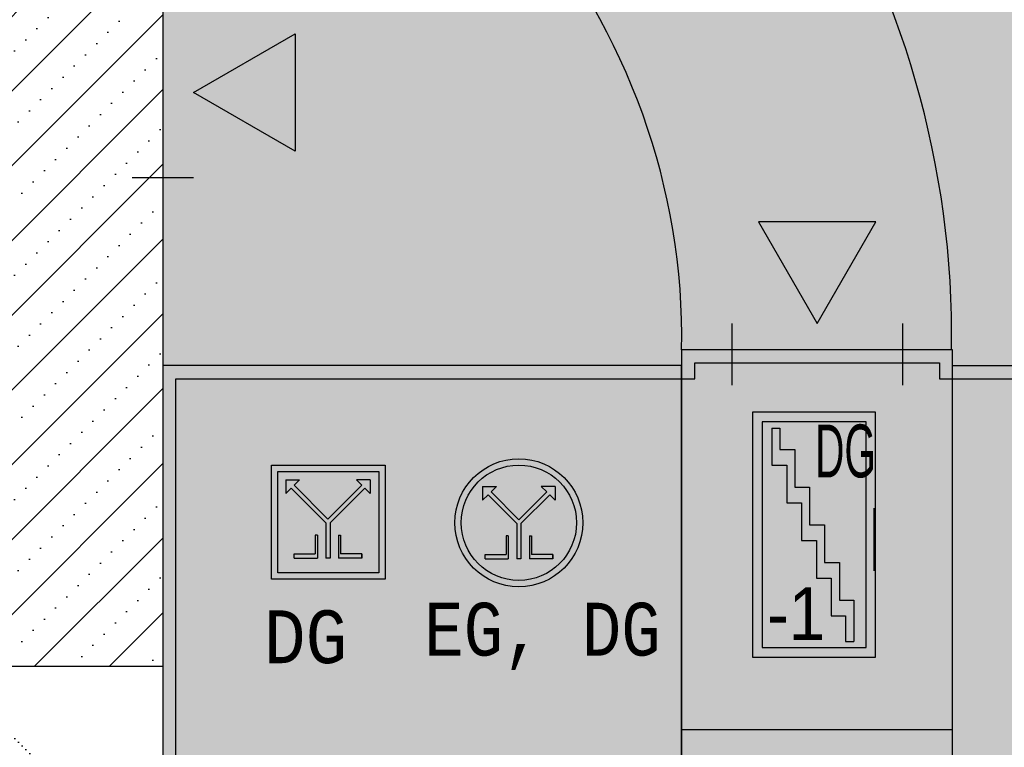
# Model space of a CAD drawing. Header units: metres. Extents: x -52 to 37, y -42 to 74.
# Tile 9 of 12: x -13 to 6, y 6 to 19. Entities that reach past the tile are written whole.
import ezdxf

# ---------------------------------------------------------------- set-up
doc = ezdxf.new("R2010")
doc.units = ezdxf.units.M
doc.linetypes.add('AUSGEZOGEN', pattern=[0])
doc.linetypes.add('LINIE_9', pattern=[0.0003, 0, -0.0003])
doc.layers.add('XR$1$STANDARD', color=7, linetype='Continuous', lineweight=25)
doc.styles.add('ARIAL', font='ARIAL.TTF')
doc.styles.add('LUCIDACONSOLE', font='LUCON.TTF')

msp = doc.modelspace()

# ---------------------------------------------------------------- hatches: boundary and pattern name
at = {"layer": 'XR$1$STANDARD', "linetype": 'LINIE_9', "lineweight": 25}
h = msp.add_hatch(color=254, dxfattribs=at)
h.paths.add_polyline_path([(-38.89, 30.329), (-38.89, 13.882), (-38.882, 14.21), (-38.867, 14.548), (-38.846, 14.887), (-38.818, 15.225), (-38.783, 15.563), (-38.742, 15.9), (-38.694, 16.236), (-38.639, 16.571), (-38.578, 16.906), (-38.51, 17.239), (-38.436, 17.572), (-38.355, 17.903), (-38.268, 18.233), (-38.174, 18.561), (-38.074, 18.888), (-37.968, 19.213), (-37.855, 19.537), (-37.736, 19.858), (-37.61, 20.178), (-37.478, 20.496), (-37.34, 20.812), (-37.196, 21.125), (-37.046, 21.436), (-36.889, 21.745), (-36.726, 22.051), (-36.558, 22.355), (-36.383, 22.656), (-36.203, 22.954), (-36.017, 23.25), (-35.825, 23.542), (-35.627, 23.831), (-35.424, 24.117), (-35.215, 24.4), (-35, 24.68), (-34.78, 24.957), (-34.555, 25.229), (-34.324, 25.499), (-34.088, 25.764), (-33.847, 26.026), (-33.601, 26.284), (-33.349, 26.539), (-33.093, 26.789), (-32.832, 27.035), (-32.566, 27.277), (-32.295, 27.515), (-32.019, 27.749), (-31.739, 27.978), (-31.455, 28.203), (-31.166, 28.424), (-30.873, 28.64), (-30.576, 28.851), (-30.274, 29.058), (-29.968, 29.26), (-29.659, 29.457), (-29.346, 29.65), (-29.029, 29.837), (-28.708, 30.02), (-28.384, 30.197), (-28.056, 30.37), (-27.725, 30.537), (-27.39, 30.699), (-27.053, 30.856), (-26.712, 31.008), (-26.369, 31.154), (-26.023, 31.295), (-25.674, 31.43), (-25.322, 31.56), (-24.968, 31.685), (-24.611, 31.804), (-24.252, 31.918), (-23.891, 32.026), (-23.528, 32.128), (-23.163, 32.225), (-22.796, 32.316), (-22.427, 32.401), (-22.056, 32.48), (-21.684, 32.554), (-21.311, 32.622), (-20.936, 32.684), (-20.56, 32.74), (-20.183, 32.791), (-19.805, 32.835), (-19.427, 32.874), (-19.047, 32.907), (-18.667, 32.934), (-18.287, 32.955), (-17.906, 32.97), (-17.524, 32.979), (-17.143, 32.982), (-16.762, 32.98), (-16.38, 32.971), (-15.999, 32.957), (-15.619, 32.936), (-15.238, 32.91), (-14.858, 32.878), (-14.479, 32.84), (-14.101, 32.796), (-13.724, 32.746), (-13.347, 32.69), (-12.972, 32.629), (-12.598, 32.561), (-12.225, 32.488), (-11.854, 32.41), (-11.484, 32.325), (-11.116, 32.235), (-10.75, 32.138), (-10.386, 32.037), (-10.024, 31.929), (-9.664, 31.817), (-9.306, 31.698), (-8.95, 31.574), (-8.597, 31.444), (-8.247, 31.31), (-7.899, 31.169), (-7.554, 31.023), (-7.212, 30.872), (-6.873, 30.716), (-6.537, 30.554), (-6.205, 30.388), (-5.875, 30.216), (-5.549, 30.039), (-5.227, 29.857), (-4.908, 29.67), (-4.592, 29.478), (-4.281, 29.281), (-3.974, 29.08), (-3.67, 28.874), (-3.371, 28.663), (-3.075, 28.447), (-2.784, 28.227), (-2.497, 28.003), (-2.215, 27.774), (-1.938, 27.54), (-1.664, 27.303), (-1.396, 27.061), (-1.132, 26.815), (-0.873, 26.565), (-0.62, 26.312), (-0.371, 26.054), (-0.127, 25.792), (0.112, 25.527), (0.345, 25.258), (0.573, 24.986), (0.796, 24.71), (1.013, 24.431), (1.225, 24.148), (1.431, 23.862), (1.632, 23.573), (1.827, 23.281), (2.016, 22.986), (2.199, 22.688), (2.377, 22.387), (2.548, 22.084), (2.714, 21.778), (2.873, 21.469), (3.027, 21.158), (3.174, 20.845), (3.315, 20.53), (3.45, 20.212), (3.579, 19.893), (3.701, 19.571), (3.818, 19.248), (3.927, 18.923), (4.031, 18.596), (4.128, 18.268), (4.218, 17.938), (4.302, 17.607), (4.38, 17.275), (4.451, 16.941), (4.515, 16.607), (4.573, 16.272), (4.624, 15.935), (4.669, 15.599), (4.707, 15.261), (4.738, 14.923), (4.763, 14.585), (4.781, 14.246), (4.792, 13.907), (4.797, 13.568), (4.795, 13.229), (4.816, 13.229), (4.816, 12.929), (29.405, 12.929), (29.405, 6.2), (32.502, 6.2), (25.566, 46.259)])
h.paths.add_polyline_path([(20.729, 13.276), (15.377, 13.276), (15.377, 16.324), (20.729, 16.324)], flags=16)
at = {"layer": 'XR$1$STANDARD', "linetype": 'AUSGEZOGEN', "lineweight": 25, "true_color": 0xa0a0a0}
msp.add_hatch(color=253, dxfattribs=at).paths.add_polyline_path([(-0.314, 13.229), (4.795, 13.229), (4.797, 13.568), (4.792, 13.907), (4.781, 14.246), (4.763, 14.585), (4.738, 14.923), (4.707, 15.261), (4.669, 15.599), (4.624, 15.935), (4.573, 16.272), (4.515, 16.607), (4.451, 16.941), (4.38, 17.275), (4.302, 17.607), (4.218, 17.938), (4.128, 18.268), (4.031, 18.596), (3.927, 18.923), (3.818, 19.248), (3.701, 19.571), (3.579, 19.893), (3.45, 20.212), (3.315, 20.53), (3.174, 20.845), (3.027, 21.158), (2.873, 21.469), (2.714, 21.778), (2.548, 22.084), (2.377, 22.387), (2.199, 22.688), (2.016, 22.986), (1.827, 23.281), (1.632, 23.573), (1.431, 23.862), (1.225, 24.148), (1.013, 24.431), (0.796, 24.71), (0.573, 24.986), (0.345, 25.258), (0.112, 25.527), (-0.127, 25.792), (-0.371, 26.054), (-0.62, 26.312), (-0.873, 26.565), (-1.132, 26.815), (-1.396, 27.061), (-1.664, 27.303), (-1.938, 27.54), (-2.215, 27.774), (-2.497, 28.003), (-2.784, 28.227), (-3.075, 28.447), (-3.371, 28.663), (-3.67, 28.874), (-3.974, 29.08), (-4.281, 29.281), (-4.592, 29.478), (-4.908, 29.67), (-5.227, 29.857), (-5.549, 30.039), (-5.875, 30.216), (-6.205, 30.388), (-6.537, 30.554), (-6.873, 30.716), (-7.212, 30.872), (-7.554, 31.023), (-7.899, 31.169), (-8.247, 31.31), (-8.597, 31.444), (-8.95, 31.574), (-9.306, 31.698), (-9.664, 31.817), (-10.024, 31.929), (-10.386, 32.037), (-10.75, 32.138), (-11.116, 32.235), (-11.484, 32.325), (-11.854, 32.41), (-12.225, 32.488), (-12.598, 32.561), (-12.972, 32.629), (-13.347, 32.69), (-13.724, 32.746), (-14.101, 32.796), (-14.479, 32.84), (-14.858, 32.878), (-15.238, 32.91), (-15.619, 32.936), (-15.999, 32.957), (-16.38, 32.971), (-16.762, 32.98), (-17.143, 32.982), (-17.524, 32.979), (-17.906, 32.97), (-18.287, 32.955), (-18.667, 32.934), (-19.047, 32.907), (-19.427, 32.874), (-19.805, 32.835), (-20.183, 32.791), (-20.56, 32.74), (-20.936, 32.684), (-21.311, 32.622), (-21.684, 32.554), (-22.056, 32.48), (-22.427, 32.401), (-22.796, 32.316), (-23.163, 32.225), (-23.528, 32.128), (-23.891, 32.026), (-24.252, 31.918), (-24.611, 31.804), (-24.968, 31.685), (-25.322, 31.56), (-25.674, 31.43), (-26.023, 31.295), (-26.369, 31.154), (-26.712, 31.008), (-27.053, 30.856), (-27.39, 30.699), (-27.725, 30.537), (-28.056, 30.37), (-28.384, 30.197), (-28.708, 30.02), (-29.029, 29.837), (-29.346, 29.65), (-29.659, 29.457), (-29.968, 29.26), (-30.274, 29.058), (-30.576, 28.851), (-30.873, 28.64), (-31.166, 28.424), (-31.455, 28.203), (-31.739, 27.978), (-32.019, 27.749), (-32.295, 27.515), (-32.566, 27.277), (-32.832, 27.035), (-33.093, 26.789), (-33.349, 26.539), (-33.601, 26.284), (-33.847, 26.026), (-34.088, 25.764), (-34.324, 25.499), (-34.555, 25.229), (-34.78, 24.957), (-35, 24.68), (-35.215, 24.4), (-35.424, 24.117), (-35.627, 23.831), (-35.825, 23.542), (-36.017, 23.25), (-36.203, 22.954), (-36.383, 22.656), (-36.558, 22.355), (-36.726, 22.051), (-36.889, 21.745), (-37.046, 21.436), (-37.196, 21.125), (-37.34, 20.812), (-37.478, 20.496), (-37.61, 20.178), (-37.736, 19.858), (-37.855, 19.537), (-37.968, 19.213), (-38.074, 18.888), (-38.174, 18.561), (-38.268, 18.233), (-38.355, 17.903), (-38.436, 17.572), (-38.51, 17.239), (-38.578, 16.906), (-38.639, 16.571), (-38.694, 16.236), (-38.742, 15.9), (-38.783, 15.563), (-38.818, 15.225), (-38.846, 14.887), (-38.867, 14.548), (-38.882, 14.21), (-38.89, 13.882), (-38.89, 7.235), (-32.341, 7.235), (-32.341, 22.235), (-30.209, 22.235), (-30.031, 22.431), (-29.849, 22.623), (-29.663, 22.812), (-29.473, 22.999), (-29.28, 23.183), (-29.083, 23.364), (-28.882, 23.542), (-28.678, 23.717), (-28.469, 23.889), (-28.258, 24.058), (-28.043, 24.223), (-27.825, 24.386), (-27.603, 24.545), (-27.378, 24.701), (-27.15, 24.853), (-26.919, 25.002), (-26.685, 25.147), (-26.448, 25.289), (-26.208, 25.428), (-25.966, 25.562), (-25.72, 25.693), (-25.472, 25.821), (-25.221, 25.945), (-24.968, 26.065), (-24.713, 26.181), (-24.455, 26.293), (-24.194, 26.402), (-23.932, 26.506), (-23.667, 26.607), (-23.401, 26.703), (-23.132, 26.796), (-22.862, 26.885), (-22.59, 26.969), (-22.316, 27.05), (-22.04, 27.126), (-21.763, 27.199), (-21.485, 27.267), (-21.205, 27.331), (-20.924, 27.391), (-20.642, 27.447), (-20.358, 27.498), (-20.074, 27.545), (-19.788, 27.588), (-19.502, 27.627), (-19.215, 27.661), (-18.927, 27.692), (-18.639, 27.718), (-18.35, 27.739), (-18.061, 27.756), (-17.771, 27.769), (-17.481, 27.778), (-17.191, 27.782), (-16.901, 27.782), (-16.611, 27.778), (-16.321, 27.77), (-16.032, 27.757), (-15.742, 27.739), (-15.453, 27.718), (-15.164, 27.692), (-14.876, 27.662), (-14.589, 27.628), (-14.302, 27.589), (-14.016, 27.546), (-13.731, 27.499), (-13.447, 27.447), (-13.164, 27.392), (-12.882, 27.332), (-12.602, 27.268), (-12.323, 27.2), (-12.045, 27.128), (-11.768, 27.051), (-11.494, 26.971), (-11.221, 26.886), (-10.949, 26.798), (-10.68, 26.705), (-10.412, 26.608), (-10.146, 26.508), (-9.883, 26.403), (-9.621, 26.295), (-9.362, 26.182), (-9.105, 26.066), (-8.851, 25.946), (-8.599, 25.823), (-8.349, 25.695), (-8.102, 25.564), (-7.858, 25.43), (-7.617, 25.291), (-7.378, 25.149), (-7.142, 25.004), (-6.909, 24.855), (-6.68, 24.703), (-6.453, 24.547), (-6.23, 24.388), (-6.01, 24.226), (-5.793, 24.06), (-5.58, 23.892), (-5.37, 23.72), (-5.163, 23.545), (-4.96, 23.367), (-4.761, 23.186), (-4.566, 23.002), (-4.374, 22.815), (-4.186, 22.626), (-4.002, 22.433), (-3.822, 22.238), (-3.646, 22.041), (-3.474, 21.841), (-3.306, 21.638), (-3.142, 21.433), (-2.982, 21.225), (-2.827, 21.015), (-2.675, 20.803), (-2.529, 20.589), (-2.386, 20.372), (-2.248, 20.154), (-2.115, 19.933), (-1.986, 19.711), (-1.861, 19.486), (-1.741, 19.26), (-1.626, 19.032), (-1.515, 18.803), (-1.409, 18.571), (-1.308, 18.339), (-1.212, 18.105), (-1.12, 17.869), (-1.033, 17.632), (-0.951, 17.394), (-0.874, 17.155), (-0.801, 16.915), (-0.734, 16.673), (-0.672, 16.431), (-0.614, 16.188), (-0.561, 15.944), (-0.514, 15.699), (-0.471, 15.454), (-0.433, 15.208), (-0.401, 14.961), (-0.373, 14.715), (-0.351, 14.467), (-0.333, 14.22), (-0.321, 13.972), (-0.313, 13.724), (-0.311, 13.476)])
at = {"layer": 'XR$1$STANDARD', "linetype": 'AUSGEZOGEN', "lineweight": 25}
for color, points in [(254, [(-30.209, 22.235), (-10.134, 22.235), (-10.134, 12.929), (-0.314, 12.929), (-0.314, 13.229), (-0.311, 13.476), (-0.313, 13.724), (-0.321, 13.972), (-0.333, 14.22), (-0.351, 14.467), (-0.373, 14.715), (-0.401, 14.961), (-0.433, 15.208), (-0.471, 15.454), (-0.514, 15.699), (-0.561, 15.944), (-0.614, 16.188), (-0.672, 16.431), (-0.734, 16.673), (-0.801, 16.915), (-0.874, 17.155), (-0.951, 17.394), (-1.033, 17.632), (-1.12, 17.869), (-1.212, 18.105), (-1.308, 18.339), (-1.409, 18.571), (-1.515, 18.803), (-1.626, 19.032), (-1.741, 19.26), (-1.861, 19.486), (-1.986, 19.711), (-2.115, 19.933), (-2.248, 20.154), (-2.386, 20.372), (-2.529, 20.589), (-2.675, 20.803), (-2.827, 21.015), (-2.982, 21.225), (-3.142, 21.433), (-3.306, 21.638), (-3.474, 21.841), (-3.646, 22.041), (-3.822, 22.238), (-4.002, 22.433), (-4.186, 22.626), (-4.374, 22.815), (-4.566, 23.002), (-4.761, 23.186), (-4.96, 23.367), (-5.163, 23.545), (-5.37, 23.72), (-5.58, 23.892), (-5.793, 24.06), (-6.01, 24.226), (-6.23, 24.388), (-6.453, 24.547), (-6.68, 24.703), (-6.909, 24.855), (-7.142, 25.004), (-7.378, 25.149), (-7.617, 25.291), (-7.858, 25.43), (-8.102, 25.564), (-8.349, 25.695), (-8.599, 25.823), (-8.851, 25.946), (-9.105, 26.066), (-9.362, 26.182), (-9.621, 26.295), (-9.883, 26.403), (-10.146, 26.508), (-10.412, 26.608), (-10.68, 26.705), (-10.949, 26.798), (-11.221, 26.886), (-11.494, 26.971), (-11.768, 27.051), (-12.045, 27.128), (-12.323, 27.2), (-12.602, 27.268), (-12.882, 27.332), (-13.164, 27.392), (-13.447, 27.447), (-13.731, 27.499), (-14.016, 27.546), (-14.302, 27.589), (-14.589, 27.628), (-14.876, 27.662), (-15.164, 27.692), (-15.453, 27.718), (-15.742, 27.739), (-16.032, 27.757), (-16.321, 27.77), (-16.611, 27.778), (-16.901, 27.782), (-17.191, 27.782), (-17.481, 27.778), (-17.771, 27.769), (-18.061, 27.756), (-18.35, 27.739), (-18.639, 27.718), (-18.927, 27.692), (-19.215, 27.661), (-19.502, 27.627), (-19.788, 27.588), (-20.074, 27.545), (-20.358, 27.498), (-20.642, 27.447), (-20.924, 27.391), (-21.205, 27.331), (-21.485, 27.267), (-21.763, 27.199), (-22.04, 27.126), (-22.316, 27.05), (-22.59, 26.969), (-22.862, 26.885), (-23.132, 26.796), (-23.401, 26.703), (-23.667, 26.607), (-23.932, 26.506), (-24.194, 26.402), (-24.455, 26.293), (-24.713, 26.181), (-24.968, 26.065), (-25.221, 25.945), (-25.472, 25.821), (-25.72, 25.693), (-25.966, 25.562), (-26.208, 25.428), (-26.448, 25.289), (-26.685, 25.147), (-26.919, 25.002), (-27.15, 24.853), (-27.378, 24.701), (-27.603, 24.545), (-27.825, 24.386), (-28.043, 24.223), (-28.258, 24.058), (-28.469, 23.889), (-28.678, 23.717), (-28.882, 23.542), (-29.083, 23.364), (-29.28, 23.183), (-29.473, 22.999), (-29.663, 22.812), (-29.849, 22.623), (-30.031, 22.431)]), (0, [(-7.628, 19.205), (-9.552, 18.094), (-7.628, 16.983)]), (0, [(4.816, 13.229), (-0.314, 13.229), (-0.314, 12.679), (-0.064, 12.679), (-0.064, 12.979), (4.566, 12.979), (4.566, 12.679), (4.816, 12.679)]), (0, [(-0.314, 12.929), (-10.134, 12.929), (-10.134, -5.331), (-0.314, -5.331), (-0.314, -5.081), (-9.884, -5.081), (-9.884, 12.679), (-0.314, 12.679)]), (0, [(18.156, 12.929), (4.566, 12.929), (4.566, 12.679), (18.156, 12.679)]), (0, [(2.195, 12.046), (1.031, 12.046), (1.031, 9.73), (1.211, 9.73), (1.211, 11.866), (2.195, 11.866)]), (0, [(3.179, 11.866), (3.179, 9.73), (3.359, 9.73), (3.359, 12.046), (2.195, 12.046), (2.195, 11.866)]), (0, [(-6.206, 10.506), (-6.206, 10.767), (-6.467, 10.767), (-6.365, 10.665), (-7.006, 10.024), (-7.647, 10.665), (-7.545, 10.767), (-7.806, 10.767), (-7.806, 10.506), (-7.704, 10.608), (-7.046, 9.951), (-7.046, 9.287), (-6.966, 9.287), (-6.966, 9.951), (-6.308, 10.608)]), (0, [(-2.707, 10.38), (-2.707, 10.641), (-2.968, 10.641), (-2.866, 10.539), (-3.393, 10.012), (-3.92, 10.539), (-3.818, 10.641), (-4.079, 10.641), (-4.079, 10.38), (-3.977, 10.482), (-3.433, 9.938), (-3.433, 9.275), (-3.353, 9.275), (-3.353, 9.938), (-2.809, 10.482)]), (0, [(-7.646, 9.367), (-7.646, 9.287), (-7.206, 9.287), (-7.206, 9.722), (-7.246, 9.722), (-7.246, 9.367)]), (0, [(-6.366, 9.287), (-6.366, 9.367), (-6.766, 9.367), (-6.766, 9.722), (-6.806, 9.722), (-6.806, 9.287)]), (0, [(-4.033, 9.355), (-4.033, 9.275), (-3.593, 9.275), (-3.593, 9.71), (-3.633, 9.71), (-3.633, 9.355)]), (0, [(-2.753, 9.275), (-2.753, 9.355), (-3.153, 9.355), (-3.153, 9.71), (-3.193, 9.71), (-3.193, 9.275)]), (0, [(1.031, 9.73), (1.031, 7.414), (2.195, 7.414), (2.195, 7.594), (1.211, 7.594), (1.211, 9.73)]), (0, [(3.179, 7.594), (2.195, 7.594), (2.195, 7.414), (3.359, 7.414), (3.359, 9.73), (3.179, 9.73)])]:
    msp.add_hatch(color=color, dxfattribs=at).paths.add_polyline_path(points)
h = msp.add_hatch(dxfattribs=at)
h.set_pattern_fill('SCHRAFFUR_41', color=0, scale=0.5, style=0, pattern_type=2)
h.set_pattern_definition([(45, (0, 0), (-0.707107, 0.707107), []), (45, (-0.3536, 0.3536), (-0.707107, 0.707107), [0, -0.3])])
h.paths.add_polyline_path([(-10.134, 22.235), (-26.341, 22.235), (-26.341, 7.235), (-10.134, 7.235)], flags=0)
msp.add_hatch(color=0, dxfattribs=at).paths.add_polyline_path([(3.362, 15.648), (2.251, 13.724), (1.141, 15.648)], flags=16)
at = {"layer": 'XR$1$STANDARD', "linetype": 'AUSGEZOGEN', "lineweight": 25, "true_color": 0xf0f0b4}
for points in [[(4.816, -5.081), (4.816, 12.679), (4.566, 12.679), (4.566, 12.979), (-0.064, 12.979), (-0.064, 12.679), (-0.314, 12.679), (-0.314, -5.081), (-0.064, -5.081), (-0.064, -5.381), (4.566, -5.381), (4.566, -5.081)], [(-0.314, -5.081), (-0.314, 12.679), (-9.884, 12.679), (-9.884, -5.081)], [(4.816, 12.679), (4.816, -5.081), (17.906, -5.081), (17.906, 6.2), (14.776, 6.2), (14.776, 12.679)]]:
    msp.add_hatch(color=254, dxfattribs=at).paths.add_polyline_path(points)
at = {"layer": 'XR$1$STANDARD', "linetype": 'LINIE_9', "lineweight": 140}
h = msp.add_hatch(color=1, dxfattribs=at)
h.paths.add_polyline_path([(3.719, 12.406), (0.671, 12.406), (0.671, 7.054), (3.719, 7.054)])
h.paths.add_polyline_path([(0.851, 12.226), (3.539, 12.226), (3.539, 7.234), (0.851, 7.234)], flags=16)
at = {"layer": 'XR$1$STANDARD', "linetype": 'AUSGEZOGEN', "lineweight": 50}
for points in [[(1.396, 11.045), (1.677, 11.045), (1.677, 10.333), (1.958, 10.333), (1.958, 9.621), (2.195, 9.621), (2.195, 9.917), (2.111, 9.917), (2.111, 10.629), (1.83, 10.629), (1.83, 11.341), (1.549, 11.341), (1.549, 11.746), (1.396, 11.746)], [(2.239, 8.909), (2.521, 8.909), (2.521, 8.197), (2.792, 8.197), (2.792, 7.709), (2.945, 7.709), (2.945, 8.493), (2.674, 8.493), (2.674, 9.205), (2.392, 9.205), (2.392, 9.917), (2.195, 9.917), (2.195, 9.621), (2.239, 9.621)]]:
    msp.add_hatch(color=0, dxfattribs=at).paths.add_polyline_path(points)
at = {"layer": 'XR$1$STANDARD', "linetype": 'AUSGEZOGEN', "lineweight": 140}
h = msp.add_hatch(color=0, dxfattribs=at)
h.paths.add_polyline_path([(-5.606, 11.367), (-8.406, 11.367), (-8.406, 8.567), (-5.606, 8.567)])
h.paths.add_polyline_path([(-8.286, 11.247), (-5.726, 11.247), (-5.726, 8.687), (-8.286, 8.687)], flags=16)
h = msp.add_hatch(color=0, dxfattribs=at)
h.paths.add_polyline_path([(-1.993, 11.355), (-4.793, 11.355), (-4.793, 8.555), (-1.993, 8.555)])
h.paths.add_polyline_path([(-4.673, 11.235), (-2.113, 11.235), (-2.113, 8.675), (-4.673, 8.675)], flags=16)
at = {"layer": 'XR$1$STANDARD', "linetype": 'AUSGEZOGEN', "lineweight": 25}
h = msp.add_hatch(color=0, dxfattribs=at)
h.paths.add_polyline_path([(-5.926, 11.047), (-8.074, 11.047), (-8.074, 8.887), (-5.926, 8.887)])
h.paths.add_polyline_path([(-6.046, 9.007), (-7.954, 9.007), (-7.954, 10.927), (-6.046, 10.927)], flags=16)
h = msp.add_hatch(color=0, dxfattribs=at)
h.paths.add_polyline_path([(-2.182, 9.955), (-2.182, 9.976), (-2.182, 9.997), (-2.183, 10.018), (-2.185, 10.039), (-2.186, 10.061), (-2.188, 10.082), (-2.191, 10.103), (-2.194, 10.124), (-2.197, 10.144), (-2.2, 10.165), (-2.204, 10.186), (-2.208, 10.207), (-2.213, 10.227), (-2.218, 10.248), (-2.223, 10.268), (-2.229, 10.289), (-2.235, 10.309), (-2.241, 10.329), (-2.248, 10.349), (-2.255, 10.369), (-2.262, 10.389), (-2.27, 10.409), (-2.278, 10.428), (-2.286, 10.448), (-2.295, 10.467), (-2.304, 10.486), (-2.314, 10.505), (-2.323, 10.524), (-2.334, 10.542), (-2.344, 10.561), (-2.355, 10.579), (-2.366, 10.597), (-2.377, 10.615), (-2.389, 10.632), (-2.401, 10.65), (-2.413, 10.667), (-2.426, 10.684), (-2.438, 10.701), (-2.452, 10.717), (-2.465, 10.733), (-2.479, 10.75), (-2.493, 10.765), (-2.507, 10.781), (-2.522, 10.796), (-2.536, 10.811), (-2.552, 10.826), (-2.567, 10.841), (-2.582, 10.855), (-2.598, 10.869), (-2.614, 10.883), (-2.631, 10.896), (-2.647, 10.909), (-2.664, 10.922), (-2.681, 10.935), (-2.698, 10.947), (-2.716, 10.959), (-2.733, 10.971), (-2.751, 10.982), (-2.769, 10.993), (-2.787, 11.004), (-2.806, 11.014), (-2.824, 11.024), (-2.843, 11.034), (-2.862, 11.043), (-2.881, 11.053), (-2.9, 11.061), (-2.92, 11.07), (-2.939, 11.078), (-2.959, 11.086), (-2.979, 11.093), (-2.998, 11.1), (-3.019, 11.107), (-3.039, 11.113), (-3.059, 11.119), (-3.079, 11.125), (-3.1, 11.13), (-3.12, 11.135), (-3.141, 11.14), (-3.162, 11.144), (-3.182, 11.148), (-3.203, 11.151), (-3.224, 11.154), (-3.245, 11.157), (-3.266, 11.159), (-3.287, 11.161), (-3.308, 11.163), (-3.329, 11.164), (-3.351, 11.165), (-3.372, 11.166), (-3.393, 11.166), (-3.414, 11.166), (-3.435, 11.165), (-3.456, 11.164), (-3.477, 11.163), (-3.498, 11.161), (-3.519, 11.159), (-3.54, 11.157), (-3.561, 11.154), (-3.582, 11.151), (-3.603, 11.148), (-3.624, 11.144), (-3.645, 11.14), (-3.665, 11.135), (-3.686, 11.13), (-3.706, 11.125), (-3.727, 11.119), (-3.747, 11.113), (-3.767, 11.107), (-3.787, 11.1), (-3.807, 11.093), (-3.827, 11.086), (-3.846, 11.078), (-3.866, 11.07), (-3.885, 11.061), (-3.905, 11.053), (-3.924, 11.043), (-3.943, 11.034), (-3.961, 11.024), (-3.98, 11.014), (-3.998, 11.004), (-4.017, 10.993), (-4.035, 10.982), (-4.052, 10.971), (-4.07, 10.959), (-4.087, 10.947), (-4.105, 10.935), (-4.122, 10.922), (-4.138, 10.909), (-4.155, 10.896), (-4.171, 10.883), (-4.187, 10.869), (-4.203, 10.855), (-4.219, 10.841), (-4.234, 10.826), (-4.249, 10.811), (-4.264, 10.796), (-4.278, 10.781), (-4.293, 10.765), (-4.307, 10.75), (-4.32, 10.733), (-4.334, 10.717), (-4.347, 10.701), (-4.36, 10.684), (-4.373, 10.667), (-4.385, 10.65), (-4.397, 10.632), (-4.408, 10.615), (-4.42, 10.597), (-4.431, 10.579), (-4.442, 10.561), (-4.452, 10.542), (-4.462, 10.524), (-4.472, 10.505), (-4.481, 10.486), (-4.49, 10.467), (-4.499, 10.448), (-4.508, 10.428), (-4.516, 10.409), (-4.523, 10.389), (-4.531, 10.369), (-4.538, 10.349), (-4.545, 10.329), (-4.551, 10.309), (-4.557, 10.289), (-4.563, 10.268), (-4.568, 10.248), (-4.573, 10.227), (-4.577, 10.207), (-4.582, 10.186), (-4.585, 10.165), (-4.589, 10.144), (-4.592, 10.124), (-4.595, 10.103), (-4.597, 10.082), (-4.599, 10.061), (-4.601, 10.039), (-4.602, 10.018), (-4.603, 9.997), (-4.604, 9.976), (-4.604, 9.955), (-4.604, 9.934), (-4.603, 9.913), (-4.602, 9.892), (-4.601, 9.871), (-4.599, 9.849), (-4.597, 9.828), (-4.595, 9.807), (-4.592, 9.786), (-4.589, 9.766), (-4.585, 9.745), (-4.582, 9.724), (-4.577, 9.703), (-4.573, 9.683), (-4.568, 9.662), (-4.563, 9.642), (-4.557, 9.621), (-4.551, 9.601), (-4.545, 9.581), (-4.538, 9.561), (-4.531, 9.541), (-4.523, 9.521), (-4.516, 9.501), (-4.508, 9.482), (-4.499, 9.462), (-4.49, 9.443), (-4.481, 9.424), (-4.472, 9.405), (-4.462, 9.386), (-4.452, 9.368), (-4.442, 9.349), (-4.431, 9.331), (-4.42, 9.313), (-4.408, 9.295), (-4.397, 9.278), (-4.385, 9.26), (-4.373, 9.243), (-4.36, 9.226), (-4.347, 9.209), (-4.334, 9.193), (-4.32, 9.177), (-4.307, 9.16), (-4.293, 9.145), (-4.278, 9.129), (-4.264, 9.114), (-4.249, 9.099), (-4.234, 9.084), (-4.219, 9.069), (-4.203, 9.055), (-4.187, 9.041), (-4.171, 9.027), (-4.155, 9.014), (-4.138, 9.001), (-4.122, 8.988), (-4.105, 8.975), (-4.087, 8.963), (-4.07, 8.951), (-4.052, 8.939), (-4.035, 8.928), (-4.017, 8.917), (-3.998, 8.906), (-3.98, 8.896), (-3.961, 8.886), (-3.943, 8.876), (-3.924, 8.866), (-3.905, 8.857), (-3.885, 8.849), (-3.866, 8.84), (-3.846, 8.832), (-3.827, 8.824), (-3.807, 8.817), (-3.787, 8.81), (-3.767, 8.803), (-3.747, 8.797), (-3.727, 8.791), (-3.706, 8.785), (-3.686, 8.78), (-3.665, 8.775), (-3.645, 8.77), (-3.624, 8.766), (-3.603, 8.762), (-3.582, 8.759), (-3.561, 8.756), (-3.54, 8.753), (-3.519, 8.751), (-3.498, 8.749), (-3.477, 8.747), (-3.456, 8.746), (-3.435, 8.745), (-3.414, 8.744), (-3.393, 8.744), (-3.372, 8.744), (-3.351, 8.745), (-3.329, 8.746), (-3.308, 8.747), (-3.287, 8.749), (-3.266, 8.751), (-3.245, 8.753), (-3.224, 8.756), (-3.203, 8.759), (-3.182, 8.762), (-3.162, 8.766), (-3.141, 8.77), (-3.12, 8.775), (-3.1, 8.78), (-3.079, 8.785), (-3.059, 8.791), (-3.039, 8.797), (-3.019, 8.803), (-2.998, 8.81), (-2.979, 8.817), (-2.959, 8.824), (-2.939, 8.832), (-2.92, 8.84), (-2.9, 8.849), (-2.881, 8.857), (-2.862, 8.866), (-2.843, 8.876), (-2.824, 8.886), (-2.806, 8.896), (-2.787, 8.906), (-2.769, 8.917), (-2.751, 8.928), (-2.733, 8.939), (-2.716, 8.951), (-2.698, 8.963), (-2.681, 8.975), (-2.664, 8.988), (-2.647, 9.001), (-2.631, 9.014), (-2.614, 9.027), (-2.598, 9.041), (-2.582, 9.055), (-2.567, 9.069), (-2.552, 9.084), (-2.536, 9.099), (-2.522, 9.114), (-2.507, 9.129), (-2.493, 9.145), (-2.479, 9.16), (-2.465, 9.177), (-2.452, 9.193), (-2.438, 9.209), (-2.426, 9.226), (-2.413, 9.243), (-2.401, 9.26), (-2.389, 9.278), (-2.377, 9.295), (-2.366, 9.313), (-2.355, 9.331), (-2.344, 9.349), (-2.334, 9.368), (-2.323, 9.386), (-2.314, 9.405), (-2.304, 9.424), (-2.295, 9.443), (-2.286, 9.462), (-2.278, 9.482), (-2.27, 9.501), (-2.262, 9.521), (-2.255, 9.541), (-2.248, 9.561), (-2.241, 9.581), (-2.235, 9.601), (-2.229, 9.621), (-2.223, 9.642), (-2.218, 9.662), (-2.213, 9.683), (-2.208, 9.703), (-2.204, 9.724), (-2.2, 9.745), (-2.197, 9.766), (-2.194, 9.786), (-2.191, 9.807), (-2.188, 9.828), (-2.186, 9.849), (-2.185, 9.871), (-2.183, 9.892), (-2.182, 9.913), (-2.182, 9.934)])
h.paths.add_polyline_path([(-2.302, 9.974), (-2.302, 9.955), (-2.302, 9.936), (-2.302, 9.917), (-2.303, 9.898), (-2.304, 9.879), (-2.306, 9.86), (-2.308, 9.841), (-2.31, 9.822), (-2.312, 9.803), (-2.315, 9.784), (-2.318, 9.766), (-2.322, 9.747), (-2.326, 9.728), (-2.33, 9.71), (-2.334, 9.691), (-2.339, 9.673), (-2.344, 9.654), (-2.349, 9.636), (-2.355, 9.618), (-2.361, 9.6), (-2.368, 9.582), (-2.374, 9.564), (-2.381, 9.546), (-2.388, 9.529), (-2.396, 9.511), (-2.404, 9.494), (-2.412, 9.477), (-2.421, 9.46), (-2.429, 9.443), (-2.439, 9.426), (-2.448, 9.409), (-2.458, 9.393), (-2.468, 9.377), (-2.478, 9.361), (-2.488, 9.345), (-2.499, 9.329), (-2.51, 9.314), (-2.521, 9.298), (-2.533, 9.283), (-2.545, 9.268), (-2.557, 9.254), (-2.569, 9.239), (-2.582, 9.225), (-2.595, 9.211), (-2.608, 9.197), (-2.621, 9.183), (-2.635, 9.17), (-2.649, 9.157), (-2.663, 9.144), (-2.677, 9.132), (-2.691, 9.119), (-2.706, 9.107), (-2.721, 9.095), (-2.736, 9.084), (-2.751, 9.072), (-2.767, 9.061), (-2.783, 9.05), (-2.799, 9.04), (-2.815, 9.03), (-2.831, 9.02), (-2.847, 9.01), (-2.864, 9.001), (-2.881, 8.992), (-2.897, 8.983), (-2.914, 8.974), (-2.932, 8.966), (-2.949, 8.958), (-2.966, 8.951), (-2.984, 8.943), (-3.002, 8.936), (-3.02, 8.93), (-3.038, 8.923), (-3.056, 8.917), (-3.074, 8.912), (-3.092, 8.906), (-3.11, 8.901), (-3.129, 8.896), (-3.147, 8.892), (-3.166, 8.888), (-3.185, 8.884), (-3.203, 8.881), (-3.222, 8.877), (-3.241, 8.875), (-3.26, 8.872), (-3.279, 8.87), (-3.298, 8.868), (-3.317, 8.867), (-3.336, 8.865), (-3.355, 8.865), (-3.374, 8.864), (-3.393, 8.864), (-3.412, 8.864), (-3.431, 8.865), (-3.45, 8.865), (-3.469, 8.867), (-3.488, 8.868), (-3.507, 8.87), (-3.526, 8.872), (-3.545, 8.875), (-3.563, 8.877), (-3.582, 8.881), (-3.601, 8.884), (-3.62, 8.888), (-3.638, 8.892), (-3.657, 8.896), (-3.675, 8.901), (-3.694, 8.906), (-3.712, 8.912), (-3.73, 8.917), (-3.748, 8.923), (-3.766, 8.93), (-3.784, 8.936), (-3.801, 8.943), (-3.819, 8.951), (-3.837, 8.958), (-3.854, 8.966), (-3.871, 8.974), (-3.888, 8.983), (-3.905, 8.992), (-3.922, 9.001), (-3.938, 9.01), (-3.955, 9.02), (-3.971, 9.03), (-3.987, 9.04), (-4.003, 9.05), (-4.019, 9.061), (-4.034, 9.072), (-4.049, 9.084), (-4.064, 9.095), (-4.079, 9.107), (-4.094, 9.119), (-4.109, 9.132), (-4.123, 9.144), (-4.137, 9.157), (-4.151, 9.17), (-4.164, 9.183), (-4.178, 9.197), (-4.191, 9.211), (-4.204, 9.225), (-4.216, 9.239), (-4.229, 9.254), (-4.241, 9.268), (-4.253, 9.283), (-4.264, 9.298), (-4.275, 9.314), (-4.287, 9.329), (-4.297, 9.345), (-4.308, 9.361), (-4.318, 9.377), (-4.328, 9.393), (-4.338, 9.409), (-4.347, 9.426), (-4.356, 9.443), (-4.365, 9.46), (-4.373, 9.477), (-4.382, 9.494), (-4.389, 9.511), (-4.397, 9.529), (-4.404, 9.546), (-4.411, 9.564), (-4.418, 9.582), (-4.424, 9.6), (-4.43, 9.618), (-4.436, 9.636), (-4.442, 9.654), (-4.447, 9.673), (-4.451, 9.691), (-4.456, 9.71), (-4.46, 9.728), (-4.464, 9.747), (-4.467, 9.766), (-4.47, 9.784), (-4.473, 9.803), (-4.476, 9.822), (-4.478, 9.841), (-4.48, 9.86), (-4.481, 9.879), (-4.482, 9.898), (-4.483, 9.917), (-4.484, 9.936), (-4.484, 9.955), (-4.484, 9.974), (-4.483, 9.993), (-4.482, 10.012), (-4.481, 10.031), (-4.48, 10.05), (-4.478, 10.069), (-4.476, 10.088), (-4.473, 10.107), (-4.47, 10.126), (-4.467, 10.144), (-4.464, 10.163), (-4.46, 10.182), (-4.456, 10.2), (-4.451, 10.219), (-4.447, 10.237), (-4.442, 10.256), (-4.436, 10.274), (-4.43, 10.292), (-4.424, 10.31), (-4.418, 10.328), (-4.411, 10.346), (-4.404, 10.364), (-4.397, 10.381), (-4.389, 10.399), (-4.382, 10.416), (-4.373, 10.433), (-4.365, 10.45), (-4.356, 10.467), (-4.347, 10.484), (-4.338, 10.501), (-4.328, 10.517), (-4.318, 10.533), (-4.308, 10.549), (-4.297, 10.565), (-4.287, 10.581), (-4.275, 10.596), (-4.264, 10.612), (-4.253, 10.627), (-4.241, 10.642), (-4.229, 10.656), (-4.216, 10.671), (-4.204, 10.685), (-4.191, 10.699), (-4.178, 10.713), (-4.164, 10.726), (-4.151, 10.74), (-4.137, 10.753), (-4.123, 10.766), (-4.109, 10.778), (-4.094, 10.791), (-4.079, 10.803), (-4.064, 10.815), (-4.049, 10.826), (-4.034, 10.838), (-4.019, 10.849), (-4.003, 10.86), (-3.987, 10.87), (-3.971, 10.88), (-3.955, 10.89), (-3.938, 10.9), (-3.922, 10.909), (-3.905, 10.918), (-3.888, 10.927), (-3.871, 10.936), (-3.854, 10.944), (-3.837, 10.952), (-3.819, 10.959), (-3.801, 10.967), (-3.784, 10.974), (-3.766, 10.98), (-3.748, 10.987), (-3.73, 10.993), (-3.712, 10.998), (-3.694, 11.004), (-3.675, 11.009), (-3.657, 11.014), (-3.638, 11.018), (-3.62, 11.022), (-3.601, 11.026), (-3.582, 11.029), (-3.563, 11.033), (-3.545, 11.035), (-3.526, 11.038), (-3.507, 11.04), (-3.488, 11.042), (-3.469, 11.043), (-3.45, 11.045), (-3.431, 11.045), (-3.412, 11.046), (-3.393, 11.046), (-3.374, 11.046), (-3.355, 11.045), (-3.336, 11.045), (-3.317, 11.043), (-3.298, 11.042), (-3.279, 11.04), (-3.26, 11.038), (-3.241, 11.035), (-3.222, 11.033), (-3.203, 11.029), (-3.185, 11.026), (-3.166, 11.022), (-3.147, 11.018), (-3.129, 11.014), (-3.11, 11.009), (-3.092, 11.004), (-3.074, 10.998), (-3.056, 10.993), (-3.038, 10.987), (-3.02, 10.98), (-3.002, 10.974), (-2.984, 10.967), (-2.966, 10.959), (-2.949, 10.952), (-2.932, 10.944), (-2.914, 10.936), (-2.897, 10.927), (-2.881, 10.918), (-2.864, 10.909), (-2.847, 10.9), (-2.831, 10.89), (-2.815, 10.88), (-2.799, 10.87), (-2.783, 10.86), (-2.767, 10.849), (-2.751, 10.838), (-2.736, 10.826), (-2.721, 10.815), (-2.706, 10.803), (-2.691, 10.791), (-2.677, 10.778), (-2.663, 10.766), (-2.649, 10.753), (-2.635, 10.74), (-2.621, 10.726), (-2.608, 10.713), (-2.595, 10.699), (-2.582, 10.685), (-2.569, 10.671), (-2.557, 10.656), (-2.545, 10.642), (-2.533, 10.627), (-2.521, 10.612), (-2.51, 10.596), (-2.499, 10.581), (-2.488, 10.565), (-2.478, 10.549), (-2.468, 10.533), (-2.458, 10.517), (-2.448, 10.501), (-2.439, 10.484), (-2.429, 10.467), (-2.421, 10.45), (-2.412, 10.433), (-2.404, 10.416), (-2.396, 10.399), (-2.388, 10.381), (-2.381, 10.364), (-2.374, 10.346), (-2.368, 10.328), (-2.361, 10.31), (-2.355, 10.292), (-2.349, 10.274), (-2.344, 10.256), (-2.339, 10.237), (-2.334, 10.219), (-2.33, 10.2), (-2.326, 10.182), (-2.322, 10.163), (-2.318, 10.144), (-2.315, 10.126), (-2.312, 10.107), (-2.31, 10.088), (-2.308, 10.069), (-2.306, 10.05), (-2.304, 10.031), (-2.303, 10.012), (-2.302, 9.993)], flags=16)
h = msp.add_hatch(dxfattribs=at)
h.set_pattern_fill('SCHRAFFUR_43', color=0, scale=0.5, style=0, pattern_type=2)
h.set_pattern_definition([(135, (0, 0), (-7.071, -7.071), [0, -0.1]), (135, (-3.536, -3.536), (-7.071, -7.071), [0, -0.1])])
h.paths.add_polyline_path([(-10.134, 7.235), (-32.347, 7.235), (-32.347, -26.506), (-10.134, -26.506)], flags=0)

# ---------------------------------------------------------------- linework, layer by layer
at = {"layer": 'XR$1$STANDARD', "color": 0, "linetype": 'AUSGEZOGEN', "lineweight": 25}
for p, q in [((-10.134, 22.235), (-10.134, 7.235)), ((-9.552, 18.094), (-7.628, 19.205)), ((-7.628, 19.205), (-7.628, 16.983)), ((-7.628, 16.983), (-9.552, 18.094)), ((-9.552, 16.479), (-10.715, 16.479)), ((3.362, 15.648), (1.141, 15.648)), ((1.141, 15.648), (2.251, 13.724)), ((2.251, 13.724), (3.362, 15.648)), ((0.636, 13.724), (0.636, 12.561)), ((3.866, 13.724), (3.866, 12.561)), ((4.816, 13.229), (-0.314, 13.229)), ((-0.314, 13.229), (-0.314, -5.631)), ((4.816, -5.631), (4.816, 13.229)), ((-0.314, 12.929), (-10.134, 12.929)), ((-10.134, 12.929), (-10.134, -5.331)), ((-0.314, -5.331), (-0.314, 12.929)), ((-0.064, 12.679), (-0.064, 12.979)), ((-0.064, 12.979), (4.566, 12.979)), ((4.566, 12.979), (4.566, 12.679)), ((4.816, -5.331), (4.816, 12.929)), ((4.816, 12.929), (18.156, 12.929)), ((-9.884, -5.081), (-9.884, 12.679)), ((-9.884, 12.679), (-0.064, 12.679)), ((4.566, 12.679), (29.155, 12.679)), ((3.359, 12.046), (1.031, 12.046)), ((1.031, 12.046), (1.031, 7.414)), ((3.359, 7.414), (3.359, 12.046)), ((3.179, 11.866), (1.211, 11.866)), ((1.211, 11.866), (1.211, 7.594)), ((1.549, 11.746), (1.549, 11.341)), ((3.179, 7.594), (3.179, 11.866)), ((-8.074, 11.047), (-5.926, 11.047)), ((-8.074, 8.887), (-8.074, 11.047)), ((-5.926, 11.047), (-5.926, 8.887)), ((-7.954, 10.927), (-6.046, 10.927)), ((-7.954, 9.007), (-7.954, 10.927)), ((-6.046, 10.927), (-6.046, 9.007)), ((-7.806, 10.767), (-7.545, 10.767)), ((-7.806, 10.767), (-7.806, 10.506)), ((-7.545, 10.767), (-7.647, 10.665)), ((-7.006, 10.024), (-7.647, 10.665)), ((-7.006, 10.024), (-6.365, 10.665)), ((-6.206, 10.767), (-6.467, 10.767)), ((-6.467, 10.767), (-6.365, 10.665)), ((-6.206, 10.767), (-6.206, 10.506)), ((-4.079, 10.641), (-3.818, 10.641)), ((-4.079, 10.641), (-4.079, 10.38)), ((-3.818, 10.641), (-3.92, 10.539)), ((-2.707, 10.641), (-2.968, 10.641)), ((-2.968, 10.641), (-2.866, 10.539)), ((-2.707, 10.641), (-2.707, 10.38)), ((-7.704, 10.608), (-7.806, 10.506)), ((-7.046, 9.951), (-7.704, 10.608)), ((-6.966, 9.951), (-6.308, 10.608)), ((-6.308, 10.608), (-6.206, 10.506)), ((-3.977, 10.482), (-4.079, 10.38)), ((-3.433, 9.938), (-3.977, 10.482)), ((-3.393, 10.012), (-3.92, 10.539)), ((-3.393, 10.012), (-2.866, 10.539)), ((-3.353, 9.938), (-2.809, 10.482)), ((-2.809, 10.482), (-2.707, 10.38)), ((3.329, 9.048), (3.329, 10.229)), ((-7.046, 9.951), (-7.046, 9.287)), ((-6.966, 9.951), (-6.966, 9.287)), ((-3.433, 9.938), (-3.433, 9.275)), ((-3.353, 9.938), (-3.353, 9.275)), ((-7.206, 9.722), (-7.246, 9.722)), ((-7.246, 9.722), (-7.246, 9.367)), ((-7.206, 9.722), (-7.206, 9.287)), ((-6.806, 9.722), (-6.766, 9.722)), ((-6.806, 9.722), (-6.806, 9.287)), ((-6.766, 9.722), (-6.766, 9.367)), ((-3.633, 9.71), (-3.633, 9.355)), ((-3.593, 9.71), (-3.633, 9.71)), ((-3.593, 9.71), (-3.593, 9.275)), ((-3.193, 9.71), (-3.153, 9.71)), ((-3.193, 9.71), (-3.193, 9.275)), ((-3.153, 9.71), (-3.153, 9.355)), ((-7.646, 9.367), (-7.246, 9.367)), ((-7.646, 9.287), (-7.646, 9.367)), ((-6.366, 9.367), (-6.766, 9.367)), ((-6.366, 9.367), (-6.366, 9.287)), ((-6.366, 9.287), (-6.366, 9.367)), ((-4.033, 9.355), (-3.633, 9.355)), ((-4.033, 9.275), (-4.033, 9.355)), ((-2.753, 9.355), (-3.153, 9.355)), ((-2.753, 9.355), (-2.753, 9.275)), ((-2.753, 9.275), (-2.753, 9.355)), ((-7.646, 9.287), (-7.206, 9.287)), ((-6.966, 9.287), (-7.046, 9.287)), ((-6.366, 9.287), (-6.806, 9.287)), ((-4.033, 9.275), (-3.593, 9.275)), ((-3.353, 9.275), (-3.433, 9.275)), ((-2.753, 9.275), (-3.193, 9.275)), ((-6.046, 9.007), (-7.954, 9.007)), ((-5.926, 8.887), (-8.074, 8.887)), ((1.211, 7.594), (3.179, 7.594)), ((1.031, 7.414), (3.359, 7.414)), ((-10.134, 7.235), (-32.347, 7.235)), ((-10.134, 7.235), (-32.341, 7.235)), ((-9.884, -26.506), (-9.884, 7.235)), ((4.816, 6.036), (-0.314, 6.036))]:
    msp.add_line(p, q, dxfattribs=at)
at = {"layer": 'XR$1$STANDARD', "color": 4, "linetype": 'AUSGEZOGEN', "lineweight": 25}
for p, q in [((1.396, 11.746), (1.549, 11.746)), ((1.396, 11.746), (1.396, 11.045)), ((1.549, 11.341), (1.83, 11.341)), ((1.83, 11.341), (1.83, 10.629)), ((1.396, 11.045), (1.677, 11.045)), ((1.677, 11.045), (1.677, 10.333)), ((1.83, 10.629), (2.111, 10.629)), ((2.111, 10.629), (2.111, 9.917)), ((1.677, 10.333), (1.958, 10.333)), ((1.958, 10.333), (1.958, 9.621)), ((2.111, 9.917), (2.392, 9.917)), ((2.392, 9.917), (2.392, 9.205)), ((1.958, 9.621), (2.239, 9.621)), ((2.239, 9.621), (2.239, 8.909)), ((2.392, 9.205), (2.674, 9.205)), ((2.674, 9.205), (2.674, 8.493)), ((2.239, 8.909), (2.521, 8.909)), ((2.521, 8.909), (2.521, 8.197)), ((2.674, 8.493), (2.945, 8.493)), ((2.945, 8.493), (2.945, 7.709)), ((2.521, 8.197), (2.792, 8.197)), ((2.792, 8.197), (2.792, 7.709)), ((2.792, 7.709), (2.945, 7.709))]:
    msp.add_line(p, q, dxfattribs=at)
at = {"layer": 'XR$1$STANDARD', "color": 0, "linetype": 'AUSGEZOGEN', "lineweight": 25}
for radius in [1.211, 1.091]:
    msp.add_circle((-3.393, 9.955), radius, dxfattribs=at)
for centre, major_axis, ratio, start_param, end_param in [((-17.047, 13.561), (-21.843, 0.321), 0.889051, 3.141027, 6.283751), ((-16.967, 13.55), (-16.655, 0.245), 0.85449, 3.136235, 5.64401)]:
    msp.add_ellipse(centre, major_axis=major_axis, ratio=ratio, start_param=start_param, end_param=end_param, dxfattribs=at)

# ---------------------------------------------------------------- texts
at = {"layer": 'XR$1$STANDARD', "color": 4, "linetype": 'AUSGEZOGEN', "lineweight": 25, "char_height": 1, "attachment_point": 7, "style": 'ARIAL'}
for s, insert, width in [('\\W0.55;DG', (2.214, 10.799), 1.32646), ('\\W0.89;-1', (1.302, 7.736), 1.27612)]:
    msp.add_mtext(s, dxfattribs=dict(at, insert=insert, width=width))
at = {"layer": 'XR$1$STANDARD', "color": 0, "linetype": 'AUSGEZOGEN', "lineweight": 25, "char_height": 1, "attachment_point": 5, "style": 'LUCIDACONSOLE'}
for s, insert, width in [('\\W0.93;DG', (-7.429, 7.791), 2.0904), ('\\W0.88;EG,\\~DG', (-2.946, 7.807), 5.31314)]:
    msp.add_mtext(s, dxfattribs=dict(at, insert=insert, width=width))

doc.saveas('drawing.dxf')
